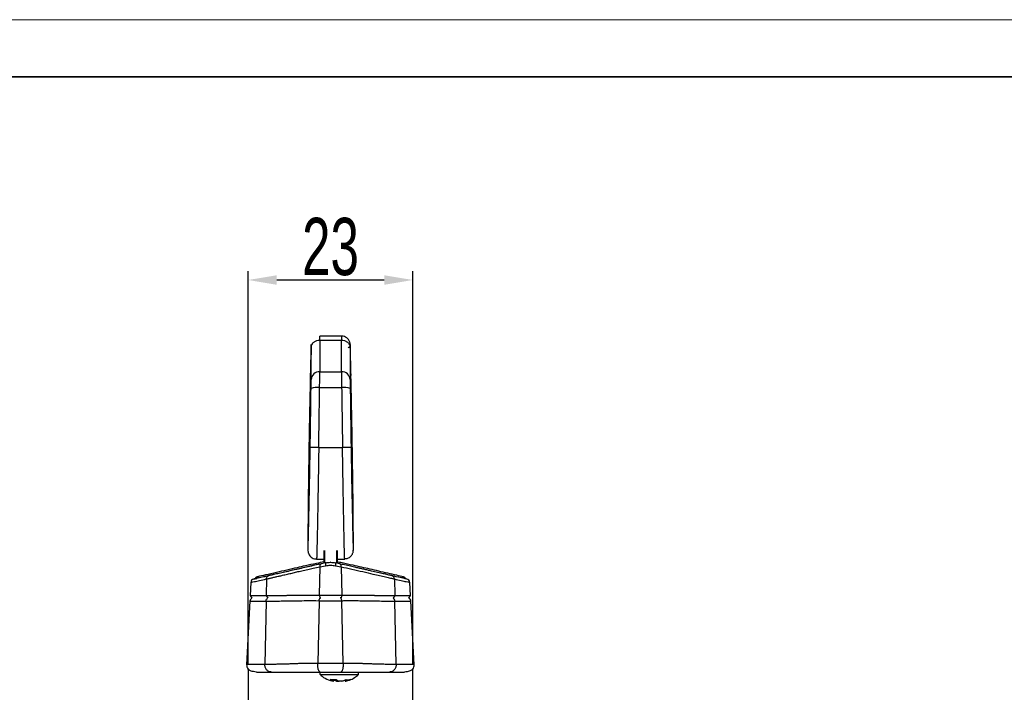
# Model space of a CAD drawing. Header units: millimetres. Extents: x 2628 to 3103, y 1509 to 1845.
# Tile 28 of 29: x 2844 to 2982, y 1751 to 1845. Entities that reach past the tile are written whole.
import ezdxf

# ---------------------------------------------------------------- set-up
doc = ezdxf.new("R2010")
doc.units = ezdxf.units.MM
for name, color, linetype, lineweight in [('尺寸线层', 3, 'Continuous', 18), ('粗实线层', 7, 'Continuous', 35), ('细实线层', 3, 'Continuous', 18)]:
    doc.layers.add(name, color=color, linetype=linetype, lineweight=lineweight)
doc.styles.add('标准', font='txt', dxfattribs={"width": 0.667})
doc.dimstyles.new('对齐', dxfattribs={"dimtxt": 3, "dimasz": 2.5, "dimexe": 1.25, "dimexo": 0.625, "dimtad": 1, "dimdsep": 46, "dimtxsty": '标准', "dimcen": 2.5, "dimclrd": 3, "dimclre": 3, "dimclrt": 3, "dimadec": 0, "dimazin": 0, "dimtfac": 1, "dimtmove": 0, "dimatfit": 3, "dimfxl": 1, "dimarcsym": 0})

# ---------------------------------------------------------------- blocks, each defined once
blk = doc.blocks.new('*D18')
at = {"layer": 'Defpoints', "color": 0, "transparency": 16777216}
for p in [(2899.08, 1808.41), (2876.1, 1754.07), (2899.08, 1754.08)]:
    blk.add_point(p, dxfattribs=at)
at = {"layer": '尺寸线层', "color": 3, "lineweight": -2, "transparency": 16777216}
for p, q in [((2876.1, 1754.7), (2876.1, 1809.66)), ((2899.08, 1754.7), (2899.08, 1809.66)), ((2880.1, 1808.41), (2895.08, 1808.41))]:
    blk.add_line(p, q, dxfattribs=at)
at = {"layer": '尺寸线层', "color": 3, "transparency": 16777216}
for points in [[(2880.1, 1809.07), (2880.1, 1807.74), (2876.1, 1808.41)], [(2895.08, 1809.07), (2895.08, 1807.74), (2899.08, 1808.41)]]:
    blk.add_solid(points, dxfattribs=at)
at = {"layer": '尺寸线层', "color": 3, "transparency": 16777216, "insert": (2887.59, 1813.03), "char_height": 8, "attachment_point": 5, "style": '标准'}
blk.add_mtext('23', dxfattribs=at)

msp = doc.modelspace()

# ---------------------------------------------------------------- linework, layer by layer
at = {"layer": '粗实线层', "color": 7, "linetype": 'Continuous', "lineweight": 25}
for p, q in [((2889.136, 1800.58), (2886.081, 1800.58)), ((2886.088, 1800.025), (2886.088, 1795.591)), ((2886.088, 1800.025), (2889.129, 1800.025)), ((2889.129, 1795.591), (2889.129, 1800.025)), ((2884.888, 1794.524), (2884.888, 1798.965)), ((2890.329, 1798.965), (2890.329, 1794.524)), ((2890.334, 1799.212), (2890.333, 1799.211)), ((2886.088, 1795.591), (2889.129, 1795.591)), ((2886.074, 1793.392), (2889.142, 1793.392)), ((2890.416, 1792.715), (2890.416, 1792.759)), ((2885.948, 1785.01), (2885.948, 1785.01)), ((2885.948, 1785.01), (2889.269, 1785.01)), ((2889.269, 1785.01), (2889.269, 1785.01)), ((2885.644, 1769.473), (2885.644, 1769.473)), ((2885.644, 1769.441), (2886.708, 1769.441)), ((2886.708, 1768.878), (2886.708, 1770.634)), ((2888.508, 1770.634), (2888.508, 1768.863)), ((2888.508, 1769.441), (2889.573, 1769.441)), ((2889.574, 1769.46), (2889.573, 1769.454)), ((2886.091, 1768.372), (2886.017, 1764.402)), ((2886.091, 1768.372), (2886.892, 1768.522)), ((2886.927, 1768.921), (2886.289, 1768.776)), ((2887.59, 1768.995), (2887.56, 1768.995)), ((2888.889, 1768.776), (2888.252, 1768.921)), ((2888.288, 1768.522), (2889.088, 1768.372)), ((2889.088, 1768.372), (2889.165, 1764.402)), ((2876.854, 1766.648), (2876.858, 1766.649)), ((2876.858, 1766.649), (2877.293, 1766.751)), ((2878.645, 1766.668), (2878.604, 1764.363)), ((2896.502, 1766.668), (2896.544, 1764.363)), ((2876.465, 1766.188), (2876.369, 1764.349)), ((2898.731, 1764.349), (2898.635, 1766.189)), ((2876.368, 1764.366), (2876.611, 1763.976)), ((2898.508, 1764.008), (2898.732, 1764.366)), ((2876.355, 1763.626), (2875.886, 1754.678)), ((2878.593, 1763.573), (2878.426, 1754.731)), ((2885.991, 1763.636), (2885.824, 1754.871)), ((2889.342, 1754.871), (2889.175, 1763.636)), ((2896.741, 1754.731), (2896.574, 1763.573)), ((2899.281, 1754.678), (2898.812, 1763.626)), ((2876.083, 1754.07), (2876.083, 1741.497)), ((2883.327, 1753.678), (2883.581, 1753.678)), ((2886.118, 1753.678), (2886.118, 1753.318)), ((2891.518, 1753.318), (2891.518, 1753.678)), ((2891.631, 1753.678), (2891.849, 1753.678)), ((2899.083, 1741.497), (2899.083, 1754.076)), ((2887.557, 1752.62), (2888.381, 1752.62)), ((2888.006, 1752.39), (2888.006, 1752.62)), ((2889.63, 1752.566), (2889.63, 1752.39))]:
    msp.add_line(p, q, dxfattribs=at)
at = {"layer": '粗实线层', "color": 8, "linetype": 'Continuous', "lineweight": 25}
for p, q in [((2884.793, 1792.897), (2884.794, 1792.921)), ((2884.794, 1792.921), (2884.798, 1792.896)), ((2890.416, 1792.74), (2890.422, 1792.921)), ((2884.531, 1776.233), (2884.527, 1776.232)), ((2890.69, 1776.212), (2890.687, 1776.182)), ((2886.758, 1770.662), (2886.758, 1768.89)), ((2888.458, 1768.874), (2888.458, 1770.662)), ((2886.897, 1768.921), (2886.927, 1768.921)), ((2878.604, 1764.363), (2878.823, 1763.99)), ((2886.017, 1764.402), (2886.126, 1764.047)), ((2889.165, 1764.402), (2889.055, 1764.047)), ((2896.544, 1764.363), (2896.331, 1764.001)), ((2887.953, 1752.62), (2887.953, 1752.413)), ((2888.442, 1752.586), (2888.442, 1752.413)), ((2889.76, 1752.413), (2889.76, 1752.616))]:
    msp.add_line(p, q, dxfattribs=at)
at = {"layer": '粗实线层'}
msp.add_lwpolyline([(2656.563, 1836.753), (3095.275, 1836.753), (3095.275, 1514.665), (2656.563, 1514.665)], close=True, dxfattribs=at)
at = {"layer": '粗实线层', "color": 7, "linetype": 'Continuous', "lineweight": 25, "flags": 128}
for points in [[(2886.927, 1768.921), (2886.908, 1768.91), (2886.893, 1768.885), (2886.882, 1768.848), (2886.875, 1768.8), (2886.872, 1768.741), (2886.875, 1768.674), (2886.881, 1768.601), (2886.892, 1768.522)], [(2888.252, 1768.921), (2888.271, 1768.91), (2888.287, 1768.885), (2888.298, 1768.848), (2888.305, 1768.8), (2888.308, 1768.741), (2888.306, 1768.674), (2888.299, 1768.601), (2888.288, 1768.522)]]:
    msp.add_lwpolyline(points, dxfattribs=at)
at = {"layer": '粗实线层', "color": 7, "linetype": 'Continuous', "lineweight": 25}
for centre, radius, start, end in [((2886.035, 1794.442), 1.15, 87.36154, 175.94563), ((2889.182, 1794.442), 1.15, 4.05437, 92.63846), ((2885.743, 1790.744), 2.669, 82.86788, 108.99203), ((2889.474, 1790.744), 2.669, 71.00797, 97.13212), ((2886.45, 1768.447), 0.366, 116.09443, 191.8285), ((2888.729, 1768.447), 0.367, 348.28047, 64.13432), ((2876.964, 1766.16), 0.5, 102.76347, 176.86344), ((2898.136, 1766.16), 0.5, 3.29301, 77.23606), ((2876.851, 1763.547), 0.5, 119.22486, 176.86772), ((2898.315, 1763.547), 0.5, 3.20496, 67.42198), ((2876.887, 1754.678), 1, 176.91308, 217.54586), ((2898.28, 1754.678), 1, 322.92046, 3.13614)]:
    msp.add_arc(centre, radius, start, end, dxfattribs=at)
for centre, major_axis, ratio, start_param, end_param in [((2884.817, 1795.369), (0.064, 4.03), 0.0074171, 5.814882, 7.0337089), ((2890.399, 1795.369), (-0.064, 4.03), 0.0074171, 5.5326618, 6.7514886), ((2884.737, 1786.063), (0.268, 16.97), 0.0074171, 0.7641082, 1.0600986), ((2884.818, 1795.519), (0.056, 3.563), 0.0074171, 0.3097467, 1.3783109), ((2884.814, 1795.102), (0.064, 4.056), 0.0074171, 5.497189, 6.6356036), ((2890.403, 1795.104), (-0.066, 4.156), 0.0074171, 0.1165006, 0.7886821), ((2890.399, 1795.521), (-0.058, 3.663), 0.0074171, 4.9039535, 5.9716862), ((2890.48, 1786.063), (-0.268, 16.97), 0.0074171, 5.2230867, 5.5190771), ((2884.867, 1797.492), (0.014, 0.9), 0.0074171, 3.9022559, 5.2702), ((2890.349, 1797.494), (-0.016, 1), 0.0074171, 1.0013607, 2.3856559), ((2884.808, 1796.09), (0.014, 0.9), 0.0074171, 1.4470776, 2.9263566), ((2884.923, 1803.004), (0.124, 7.853), 0.0074171, 3.1476254, 3.8099267), ((2886.06, 1793.057), (0.025, 2.8), 0.0042391, 4.8323647, 5.8442242), ((2889.157, 1793.057), (-0.025, 2.8), 0.0042391, 0.4389611, 1.4508206), ((2890.294, 1803.006), (-0.126, 7.953), 0.0074171, 2.4726912, 3.1315377), ((2890.409, 1796.091), (-0.016, 1), 0.0074171, 3.3521021, 4.8396141), ((2884.86, 1793.075), (0.025, 1.6), 0.0074171, 4.8324436, 5.8443031), ((2890.357, 1793.075), (-0.025, 1.6), 0.0074171, 0.4388822, 1.4507417), ((2884.28, 1785.582), (1.015, 64.232), 0.0074171, 4.7040309, 4.8324436), ((2885.48, 1785.563), (1.015, 65.432), 0.0072812, 4.7040579, 4.8324394), ((2889.737, 1785.563), (-1.015, 65.432), 0.0072812, 1.450746, 1.5791275), ((2890.937, 1785.582), (-1.015, 64.232), 0.0074171, 1.4507417, 1.5791544)]:
    msp.add_ellipse(centre, major_axis=major_axis, ratio=ratio, start_param=start_param, end_param=end_param, dxfattribs=at)
at = {"layer": '粗实线层', "color": 8, "linetype": 'Continuous', "lineweight": 25}
for centre, major_axis, ratio, start_param, end_param in [((2886.017, 1795.35), (0.064, 5.23), 0.0057159, 5.8184296, 6.283312), ((2889.199, 1795.35), (-0.064, 5.23), 0.0057159, 6.2830982, 6.747941), ((2890.403, 1795.104), (-0.066, 4.156), 0.0074171, 5.9323031, 6.3996859), ((2884.923, 1803.004), (0.124, 7.853), 0.0074171, 3.0186859, 3.1476254), ((2890.294, 1803.006), (-0.126, 7.953), 0.0074171, 3.1315377, 3.2650668)]:
    msp.add_ellipse(centre, major_axis=major_axis, ratio=ratio, start_param=start_param, end_param=end_param, dxfattribs=at)
at = {"layer": '粗实线层', "color": 7, "linetype": 'Continuous', "lineweight": 25}
for points, knots in [([(2884.888, 1798.965), (2884.888, 1798.977), (2884.89, 1799.05), (2884.92, 1799.243), (2885.05, 1799.529), (2885.324, 1799.803), (2885.683, 1799.989), (2885.953, 1800.013), (2886.088, 1800.025)], [0, 0, 0, 0, 0.0217635, 0.131736, 0.3488196, 0.5658855, 0.7829436, 1, 1, 1, 1]), ([(2889.129, 1800.025), (2889.264, 1800.013), (2889.534, 1799.989), (2889.893, 1799.803), (2890.166, 1799.529), (2890.296, 1799.243), (2890.326, 1799.05), (2890.328, 1798.977), (2890.329, 1798.965)], [0, 0, 0, 0, 0.2170579, 0.4341155, 0.6511811, 0.8682643, 0.9782365, 1, 1, 1, 1]), ([(2890.373, 1798.301), (2890.371, 1798.381), (2890.366, 1798.616), (2890.357, 1798.938), (2890.348, 1799.228), (2890.341, 1799.374), (2890.335, 1799.46), (2890.328, 1799.527), (2890.314, 1799.615), (2890.279, 1799.761), (2890.186, 1799.984), (2889.998, 1800.242), (2889.708, 1800.452), (2889.411, 1800.568), (2889.218, 1800.568), (2889.139, 1800.568)], [0, 0, 0, 0, 0.0776763, 0.2264824, 0.376216, 0.5292688, 0.5884057, 0.6165717, 0.6399602, 0.6725016, 0.7186206, 0.7982268, 0.8755559, 0.9490715, 1, 1, 1, 1]), ([(2884.853, 1798.689), (2884.85, 1798.588), (2884.847, 1798.467), (2884.844, 1798.324), (2884.843, 1798.301)], [0, 0, 0, 0, 0.8354496, 1, 1, 1, 1]), ([(2884.881, 1799.126), (2884.881, 1799.124), (2884.881, 1799.119), (2884.883, 1799.048), (2884.885, 1798.884), (2884.884, 1798.593), (2884.883, 1798.264), (2884.881, 1798.027), (2884.88, 1797.947)], [0, 0, 0, 0, 0.0634437, 0.2088248, 0.4193887, 0.6493516, 0.8827338, 1, 1, 1, 1]), ([(2890.306, 1799.125), (2890.303, 1799.119), (2890.291, 1799.09), (2890.246, 1799.034), (2890.167, 1798.98), (2890.09, 1798.952), (2890.047, 1798.958), (2890.039, 1798.959)], [0, 0, 0, 0, 0.0676196, 0.3244172, 0.6124869, 0.9297079, 1, 1, 1, 1]), ([(2884.758, 1794.359), (2884.749, 1793.907), (2884.731, 1793.002), (2884.704, 1791.543), (2884.676, 1790.023), (2884.641, 1788.011), (2884.6, 1785.489), (2884.554, 1782.533), (2884.52, 1780.114), (2884.495, 1778.264), (2884.476, 1776.699), (2884.456, 1775.011), (2884.442, 1773.523), (2884.434, 1772.414), (2884.43, 1771.64), (2884.431, 1771.053), (2884.435, 1770.778), (2884.44, 1770.652), (2884.448, 1770.65), (2884.461, 1770.871), (2884.478, 1771.329), (2884.499, 1772.067), (2884.525, 1773.097), (2884.558, 1774.539), (2884.595, 1776.36), (2884.632, 1778.295), (2884.665, 1780.092), (2884.693, 1781.703), (2884.721, 1783.355), (2884.739, 1784.476), (2884.748, 1785.037)], [0, 0, 0, 0, 0.0317487, 0.0635058, 0.0964075, 0.1293136, 0.1896127, 0.2513073, 0.3104134, 0.3407801, 0.3711413, 0.4153184, 0.4606189, 0.4891721, 0.5182672, 0.5468613, 0.5763208, 0.5866025, 0.6121586, 0.6384637, 0.6668219, 0.6959928, 0.7314496, 0.7678666, 0.8155153, 0.8644275, 0.8977879, 0.9311533, 0.9655758, 1, 1, 1, 1]), ([(2890.777, 1770.712), (2890.778, 1770.72), (2890.782, 1770.747), (2890.785, 1771.046), (2890.786, 1771.5), (2890.784, 1772.171), (2890.778, 1773.088), (2890.765, 1774.554), (2890.745, 1776.381), (2890.719, 1778.484), (2890.689, 1780.633), (2890.658, 1782.781), (2890.622, 1785.129), (2890.581, 1787.651), (2890.538, 1790.14), (2890.497, 1792.403), (2890.471, 1793.707), (2890.458, 1794.359)], [0, 0, 0, 0, 0.02064153, 0.06692448, 0.11324037, 0.14218996, 0.2043738, 0.26663958, 0.34877579, 0.4310115, 0.50666168, 0.58259423, 0.65830259, 0.7519092, 0.84548901, 0.92277063, 1, 1, 1, 1]), ([(2884.527, 1776.232), (2884.526, 1776.229), (2884.523, 1776.215), (2884.521, 1776.452), (2884.521, 1776.837), (2884.525, 1777.384), (2884.531, 1778.123), (2884.541, 1779.09), (2884.557, 1780.413), (2884.578, 1781.977), (2884.604, 1783.758), (2884.633, 1785.564), (2884.664, 1787.36), (2884.696, 1789.084), (2884.723, 1790.438), (2884.745, 1791.408), (2884.76, 1792.026), (2884.773, 1792.477), (2884.784, 1792.809), (2884.79, 1792.867), (2884.793, 1792.897)], [0, 0, 0, 0, 0.0133485, 0.0548265, 0.0963478, 0.1374552, 0.1786058, 0.2383139, 0.2981071, 0.3786042, 0.4591643, 0.5406501, 0.6221109, 0.7052444, 0.7882052, 0.8344438, 0.8806268, 0.9183972, 0.9561306, 1, 1, 1, 1]), ([(2884.798, 1792.896), (2884.798, 1792.896), (2884.799, 1792.884), (2884.801, 1792.764), (2884.803, 1792.423), (2884.8, 1791.766), (2884.791, 1790.823), (2884.779, 1789.723), (2884.763, 1788.378), (2884.741, 1786.801), (2884.717, 1785.163), (2884.689, 1783.449), (2884.659, 1781.707), (2884.631, 1780.164), (2884.605, 1778.897), (2884.585, 1777.977), (2884.568, 1777.257), (2884.555, 1776.751), (2884.544, 1776.417), (2884.535, 1776.205), (2884.532, 1776.225), (2884.531, 1776.233)], [0, 0, 0, 0, 0.000192, 0.0336192, 0.0670634, 0.1357672, 0.188851, 0.2420137, 0.3151376, 0.388337, 0.4628926, 0.5374639, 0.6196346, 0.7017408, 0.7588279, 0.815843, 0.8591417, 0.9023874, 0.9382011, 0.9739897, 1, 1, 1, 1]), ([(2890.422, 1792.921), (2890.423, 1792.917), (2890.426, 1792.904), (2890.432, 1792.796), (2890.444, 1792.467), (2890.462, 1791.835), (2890.483, 1790.904), (2890.506, 1789.81), (2890.533, 1788.47), (2890.561, 1786.895), (2890.589, 1785.255), (2890.616, 1783.527), (2890.642, 1781.761), (2890.663, 1780.201), (2890.677, 1778.935), (2890.687, 1778.022), (2890.693, 1777.301), (2890.695, 1776.777), (2890.695, 1776.421), (2890.693, 1776.23), (2890.691, 1776.216), (2890.69, 1776.212)], [0, 0, 0, 0, 0.0141321, 0.0471421, 0.0801698, 0.1489296, 0.2025058, 0.25616, 0.3292557, 0.4024219, 0.4767251, 0.5510452, 0.6335094, 0.7158885, 0.7710143, 0.8260718, 0.8684032, 0.9106835, 0.9483042, 0.9858956, 1, 1, 1, 1]), ([(2890.687, 1776.182), (2890.684, 1776.205), (2890.679, 1776.252), (2890.669, 1776.513), (2890.657, 1776.918), (2890.642, 1777.503), (2890.623, 1778.346), (2890.6, 1779.424), (2890.573, 1780.851), (2890.543, 1782.506), (2890.512, 1784.36), (2890.484, 1786.223), (2890.46, 1787.907), (2890.441, 1789.373), (2890.429, 1790.492), (2890.42, 1791.373), (2890.416, 1792.006), (2890.415, 1792.44), (2890.414, 1792.703), (2890.416, 1792.74), (2890.416, 1792.74)], [0, 0, 0, 0, 0.03847774, 0.07679999, 0.11515384, 0.16345127, 0.21181555, 0.27851642, 0.34531055, 0.4321737, 0.51905665, 0.60602807, 0.69298063, 0.7603882, 0.8277076, 0.87544666, 0.92312444, 0.9614879, 0.99981625, 1, 1, 1, 1]), ([(2885.948, 1785.01), (2885.813, 1785.012), (2885.543, 1785.017), (2885.184, 1785.024), (2884.911, 1785.03), (2884.789, 1785.034), (2884.753, 1785.036), (2884.749, 1785.037), (2884.748, 1785.037)], [0, 0, 0, 0, 0.2156572, 0.4313145, 0.6469718, 0.8626295, 0.9366727, 1, 1, 1, 1]), ([(2890.469, 1785.037), (2890.467, 1785.037), (2890.464, 1785.036), (2890.427, 1785.034), (2890.306, 1785.03), (2890.033, 1785.024), (2889.674, 1785.017), (2889.404, 1785.012), (2889.269, 1785.01)], [0, 0, 0, 0, 0.0633273, 0.1373705, 0.3530282, 0.5686855, 0.7843428, 1, 1, 1, 1]), ([(2890.469, 1785.037), (2890.476, 1784.55), (2890.495, 1783.387), (2890.526, 1781.559), (2890.56, 1779.584), (2890.597, 1777.588), (2890.636, 1775.623), (2890.672, 1773.929), (2890.703, 1772.612), (2890.727, 1771.724), (2890.745, 1771.137), (2890.759, 1770.798), (2890.765, 1770.741), (2890.767, 1770.719)], [0, 0, 0, 0, 0.0774246, 0.18468, 0.2922187, 0.3993792, 0.5211324, 0.642719, 0.7327862, 0.822737, 0.8893964, 0.9560137, 1, 1, 1, 1]), ([(2884.447, 1770.558), (2884.448, 1770.541), (2884.451, 1770.509), (2884.468, 1770.405), (2884.512, 1770.241), (2884.613, 1770.024), (2884.789, 1769.797), (2885.044, 1769.603), (2885.336, 1769.477), (2885.547, 1769.469), (2885.644, 1769.465)], [0, 0, 0, 0, 0.0867027, 0.1612111, 0.2495384, 0.3703619, 0.5280705, 0.6816103, 0.85369, 1, 1, 1, 1]), ([(2889.573, 1769.509), (2889.638, 1769.507), (2889.817, 1769.501), (2890.084, 1769.597), (2890.337, 1769.756), (2890.519, 1769.943), (2890.64, 1770.133), (2890.713, 1770.307), (2890.748, 1770.441), (2890.763, 1770.528), (2890.768, 1770.569), (2890.77, 1770.583), (2890.77, 1770.584)], [0, 0, 0, 0, 0.098921, 0.2751501, 0.4261522, 0.559056, 0.6756898, 0.7754244, 0.8575139, 0.9204538, 0.9943623, 1, 1, 1, 1]), ([(2886.708, 1768.885), (2885.667, 1768.649), (2883.535, 1768.166), (2880.37, 1767.449), (2878.317, 1766.984), (2877.293, 1766.751)], [0, 0, 0, 0, 0.3233993, 0.6623143, 1, 1, 1, 1]), ([(2886.708, 1769.07), (2886.346, 1768.993), (2885.468, 1768.806), (2884.211, 1768.528), (2882.836, 1768.219), (2881.487, 1767.909), (2880.016, 1767.567), (2878.651, 1767.251), (2877.785, 1767.059), (2877.413, 1766.976)], [0, 0, 0, 0, 0.1139634, 0.2758757, 0.3975064, 0.551899, 0.7098047, 0.8755397, 1, 1, 1, 1]), ([(2878.645, 1766.668), (2878.703, 1766.68), (2878.818, 1766.706), (2879.009, 1766.749), (2879.212, 1766.795), (2879.429, 1766.845), (2879.659, 1766.897), (2879.884, 1766.949), (2880.139, 1767.008), (2880.39, 1767.066), (2880.662, 1767.13), (2880.924, 1767.19), (2881.23, 1767.262), (2881.66, 1767.361), (2882.204, 1767.488), (2882.878, 1767.647), (2883.621, 1767.822), (2884.386, 1768), (2885.22, 1768.186), (2885.777, 1768.305), (2886.091, 1768.372)], [0, 0, 0, 0, 0.0425686, 0.0849046, 0.1270023, 0.1688632, 0.2104892, 0.2518789, 0.2845153, 0.3356824, 0.368221, 0.4054038, 0.4472395, 0.4937226, 0.5737176, 0.6491916, 0.7283959, 0.8177105, 0.8973628, 1, 1, 1, 1]), ([(2886.289, 1768.776), (2885.998, 1768.711), (2885.396, 1768.574), (2884.466, 1768.364), (2883.55, 1768.157), (2882.676, 1767.959), (2881.834, 1767.769), (2880.988, 1767.578), (2880.202, 1767.4), (2879.524, 1767.247), (2879.178, 1767.169), (2879.005, 1767.13)], [0, 0, 0, 0, 0.0974875, 0.2019234, 0.3102223, 0.4017068, 0.5018076, 0.6259877, 0.750806, 0.8747752, 1, 1, 1, 1]), ([(2886.892, 1768.522), (2887.125, 1768.554), (2887.591, 1768.618), (2888.056, 1768.554), (2888.288, 1768.522)], [0, 0, 0, 0, 0.5001214, 1, 1, 1, 1]), ([(2886.927, 1768.921), (2887.148, 1768.958), (2887.59, 1769.032), (2888.031, 1768.958), (2888.252, 1768.921)], [0, 0, 0, 0, 0.4999957, 1, 1, 1, 1]), ([(2897.754, 1766.976), (2897.452, 1767.043), (2896.732, 1767.203), (2895.586, 1767.466), (2894.338, 1767.756), (2893.124, 1768.037), (2891.928, 1768.31), (2890.625, 1768.602), (2889.482, 1768.853), (2888.739, 1769.011), (2888.508, 1769.06)], [0, 0, 0, 0, 0.1017289, 0.2424353, 0.3794795, 0.5110476, 0.6374082, 0.7649823, 0.92726, 1, 1, 1, 1]), ([(2896.142, 1767.13), (2895.968, 1767.169), (2895.623, 1767.248), (2894.952, 1767.401), (2894.184, 1767.575), (2893.444, 1767.743), (2892.787, 1767.892), (2892.251, 1768.014), (2891.692, 1768.14), (2891.07, 1768.282), (2890.35, 1768.445), (2889.606, 1768.614), (2889.107, 1768.727), (2888.889, 1768.776)], [0, 0, 0, 0, 0.1260279, 0.2509425, 0.3723791, 0.4924169, 0.5590232, 0.6237988, 0.6862383, 0.7509841, 0.831997, 0.9267398, 1, 1, 1, 1]), ([(2889.088, 1768.372), (2889.586, 1768.265), (2890.587, 1768.05), (2892.13, 1767.684), (2893.429, 1767.379), (2894.464, 1767.137), (2895.275, 1766.948), (2895.97, 1766.788), (2896.324, 1766.708), (2896.502, 1766.668)], [0, 0, 0, 0, 0.1637398, 0.3286689, 0.4966273, 0.6225793, 0.7484341, 0.8742434, 1, 1, 1, 1]), ([(2879.005, 1767.13), (2878.574, 1767.033), (2877.712, 1766.839), (2876.993, 1766.678), (2876.904, 1766.659), (2876.86, 1766.649)], [0, 0, 0, 0, 0.33632824, 0.6729731, 1, 1, 1, 1]), ([(2877.413, 1766.976), (2877.354, 1766.955), (2877.253, 1766.919), (2877.14, 1766.817), (2877.101, 1766.739), (2877.082, 1766.702)], [0, 0, 0, 0, 0.418147, 0.718038, 1, 1, 1, 1]), ([(2898.232, 1766.651), (2898.195, 1766.66), (2898.117, 1766.679), (2897.419, 1766.839), (2896.567, 1767.033), (2896.142, 1767.13)], [0, 0, 0, 0, 0.319778, 0.6600489, 1, 1, 1, 1]), ([(2897.754, 1766.976), (2897.811, 1766.956), (2897.912, 1766.92), (2898.031, 1766.813), (2898.074, 1766.727), (2898.096, 1766.683)], [0, 0, 0, 0, 0.3860238, 0.6847999, 1, 1, 1, 1]), ([(2876.375, 1764.363), (2876.398, 1764.363), (2876.446, 1764.363), (2876.883, 1764.363), (2877.565, 1764.363), (2878.258, 1764.363), (2878.604, 1764.363)], [0, 0, 0, 0, 0.24274718, 0.4951715, 0.7475914, 1, 1, 1, 1]), ([(2878.604, 1764.363), (2878.975, 1764.364), (2879.718, 1764.368), (2880.821, 1764.377), (2881.422, 1764.383), (2881.422, 1764.383), (2881.422, 1764.383), (2881.422, 1764.383), (2881.422, 1764.383), (2881.423, 1764.383), (2881.423, 1764.383), (2881.424, 1764.383), (2881.427, 1764.383), (2881.432, 1764.383), (2881.447, 1764.383), (2881.495, 1764.383), (2881.662, 1764.385), (2882.02, 1764.389), (2882.644, 1764.395), (2883.297, 1764.4), (2883.854, 1764.405), (2884.191, 1764.408), (2884.462, 1764.41), (2884.739, 1764.411), (2885.04, 1764.411), (2885.381, 1764.41), (2885.704, 1764.407), (2885.915, 1764.404), (2886.017, 1764.402)], [0, 0, 0, 0, 0.2411059, 0.4821757, 0.4821804, 0.4821841, 0.4821907, 0.4822026, 0.4822241, 0.4822633, 0.4823358, 0.4824735, 0.4827456, 0.4833149, 0.4845975, 0.4887809, 0.5024329, 0.5508777, 0.6275087, 0.7323409, 0.7765823, 0.8132153, 0.8422663, 0.8637302, 0.9012728, 0.9364929, 0.9693999, 1, 1, 1, 1]), ([(2885.991, 1763.636), (2886, 1763.692), (2886.016, 1763.804), (2886.077, 1763.938), (2886.156, 1764.029), (2886.217, 1764.041), (2886.247, 1764.047)], [0, 0, 0, 0, 0.25, 0.5, 0.75, 1, 1, 1, 1]), ([(2886.017, 1764.402), (2886.263, 1764.403), (2886.755, 1764.403), (2887.592, 1764.404), (2888.429, 1764.403), (2888.92, 1764.403), (2889.165, 1764.402)], [0, 0, 0, 0, 0.2500567, 0.4999814, 0.7499201, 1, 1, 1, 1]), ([(2889.175, 1763.636), (2889.167, 1763.692), (2889.15, 1763.804), (2889.089, 1763.938), (2889.01, 1764.029), (2888.95, 1764.041), (2888.92, 1764.047)], [0, 0, 0, 0, 0.25, 0.5, 0.75, 1, 1, 1, 1]), ([(2889.165, 1764.402), (2889.331, 1764.405), (2889.681, 1764.41), (2890.174, 1764.411), (2890.65, 1764.41), (2891.15, 1764.407), (2891.717, 1764.402), (2892.3, 1764.397), (2892.807, 1764.392), (2893.226, 1764.388), (2893.519, 1764.385), (2893.69, 1764.383), (2893.854, 1764.382), (2894.077, 1764.379), (2894.38, 1764.377), (2894.652, 1764.374), (2894.893, 1764.372), (2895.107, 1764.37), (2895.3, 1764.369), (2895.558, 1764.367), (2895.895, 1764.366), (2896.251, 1764.366), (2896.457, 1764.364), (2896.544, 1764.363)], [0, 0, 0, 0, 0.0500381, 0.1059848, 0.1527575, 0.2004328, 0.2674979, 0.3407679, 0.4014015, 0.4493899, 0.4976835, 0.5152488, 0.5175507, 0.5637462, 0.6069888, 0.6472826, 0.6846296, 0.7190296, 0.7504821, 0.7809956, 0.8528591, 0.9376479, 1, 1, 1, 1]), ([(2896.544, 1764.363), (2896.886, 1764.363), (2897.571, 1764.363), (2898.24, 1764.363), (2898.661, 1764.363), (2898.701, 1764.363), (2898.72, 1764.363)], [0, 0, 0, 0, 0.2551486, 0.5103087, 0.7654733, 1, 1, 1, 1]), ([(2878.593, 1763.573), (2878.782, 1763.574), (2879.16, 1763.576), (2879.871, 1763.583), (2880.677, 1763.593), (2881.682, 1763.606), (2882.867, 1763.628), (2884.326, 1763.648), (2885.403, 1763.641), (2885.991, 1763.636)], [0, 0, 0, 0, 0.1290989, 0.257071, 0.3839074, 0.5096196, 0.6770039, 0.8236338, 1, 1, 1, 1]), ([(2885.991, 1763.636), (2886.241, 1763.637), (2886.74, 1763.637), (2887.581, 1763.638), (2888.423, 1763.637), (2888.925, 1763.637), (2889.175, 1763.636)], [0, 0, 0, 0, 0.2492805, 0.4990353, 0.7492724, 1, 1, 1, 1]), ([(2889.175, 1763.636), (2889.371, 1763.638), (2889.752, 1763.641), (2890.29, 1763.643), (2890.787, 1763.643), (2891.242, 1763.642), (2891.631, 1763.638), (2892.015, 1763.632), (2892.412, 1763.626), (2892.825, 1763.618), (2893.201, 1763.611), (2893.855, 1763.601), (2894.752, 1763.589), (2895.789, 1763.577), (2896.31, 1763.574), (2896.574, 1763.573)], [0, 0, 0, 0, 0.0577942, 0.1126458, 0.16456, 0.2135264, 0.2595316, 0.2937976, 0.3443527, 0.3990009, 0.4436092, 0.4856451, 0.652905, 0.8243517, 1, 1, 1, 1]), ([(2885.824, 1754.871), (2885.583, 1754.874), (2885.114, 1754.88), (2884.58, 1754.88), (2884.189, 1754.876), (2883.912, 1754.871), (2883.636, 1754.865), (2883.376, 1754.857), (2883.1, 1754.847), (2882.833, 1754.835), (2882.589, 1754.823), (2882.379, 1754.814), (2882.167, 1754.807), (2881.911, 1754.799), (2881.57, 1754.79), (2881.225, 1754.78), (2880.94, 1754.772), (2880.737, 1754.766), (2880.552, 1754.761), (2880.332, 1754.756), (2880.088, 1754.751), (2879.39, 1754.738), (2878.87, 1754.734), (2878.426, 1754.731)], [0, 0, 0, 0, 0.0606838, 0.1174659, 0.1434468, 0.1704174, 0.1984109, 0.2273443, 0.254074, 0.2922125, 0.3252069, 0.3489399, 0.3765199, 0.4115285, 0.4543942, 0.5195373, 0.5622001, 0.5825961, 0.6127108, 0.6485416, 0.687063, 0.7321891, 1, 1, 1, 1]), ([(2889.342, 1754.871), (2889.055, 1754.868), (2888.481, 1754.861), (2887.583, 1754.858), (2886.685, 1754.861), (2886.111, 1754.868), (2885.824, 1754.871)], [0, 0, 0, 0, 0.2500103, 0.5000409, 0.7500511, 1, 1, 1, 1]), ([(2896.741, 1754.731), (2896.543, 1754.732), (2896.16, 1754.734), (2895.529, 1754.742), (2894.945, 1754.753), (2894.404, 1754.766), (2893.901, 1754.78), (2893.401, 1754.795), (2892.959, 1754.809), (2892.569, 1754.822), (2892.167, 1754.841), (2891.666, 1754.863), (2891.079, 1754.876), (2890.46, 1754.88), (2889.874, 1754.879), (2889.503, 1754.873), (2889.342, 1754.871)], [0, 0, 0, 0, 0.1231371, 0.2379138, 0.3444413, 0.4181154, 0.4935623, 0.5711726, 0.6334078, 0.6751571, 0.7294693, 0.7878831, 0.8462522, 0.9072905, 0.9597709, 1, 1, 1, 1]), ([(2877.242, 1753.678), (2876.981, 1753.71), (2876.499, 1753.771), (2876.141, 1754.029), (2876.111, 1754.057), (2876.097, 1754.071)], [0, 0, 0, 0, 0.3841633, 0.7081855, 1, 1, 1, 1]), ([(2879.355, 1753.678), (2879.569, 1753.678), (2879.965, 1753.678), (2880.598, 1753.678), (2881.202, 1753.678), (2881.877, 1753.678), (2882.569, 1753.678), (2883.094, 1753.678), (2883.327, 1753.678)], [0, 0, 0, 0, 0.2035915, 0.3774389, 0.5268705, 0.6756166, 0.8557777, 1, 1, 1, 1]), ([(2883.581, 1753.678), (2883.746, 1753.678), (2884.067, 1753.678), (2884.671, 1753.678), (2885.36, 1753.678), (2885.879, 1753.678), (2886.142, 1753.678)], [0, 0, 0, 0, 0.2453921, 0.4791653, 0.7357543, 1, 1, 1, 1]), ([(2886.127, 1753.318), (2886.15, 1753.318), (2886.197, 1753.318), (2886.576, 1753.318), (2886.928, 1753.318), (2887.064, 1753.318)], [0, 0, 0, 0, 0.3654645, 0.7557356, 1, 1, 1, 1]), ([(2886.166, 1753.33), (2886.246, 1753.247), (2886.563, 1752.92), (2887.17, 1752.607), (2887.704, 1752.476), (2887.908, 1752.426)], [0, 0, 0, 0, 0.173641, 0.6839258, 1, 1, 1, 1]), ([(2887.064, 1753.318), (2887.314, 1753.318), (2887.814, 1753.318), (2888.731, 1753.318), (2889.643, 1753.318), (2890.468, 1753.318), (2891.097, 1753.318), (2891.475, 1753.318), (2891.487, 1753.318), (2891.492, 1753.318)], [0, 0, 0, 0, 0.1473715, 0.294743, 0.4421145, 0.589486, 0.7368575, 0.884229, 1, 1, 1, 1]), ([(2889.024, 1753.678), (2889.26, 1753.678), (2889.788, 1753.678), (2890.485, 1753.678), (2891.134, 1753.678), (2891.461, 1753.678), (2891.631, 1753.678)], [0, 0, 0, 0, 0.230587, 0.5160088, 0.7481477, 1, 1, 1, 1]), ([(2889.814, 1752.476), (2889.952, 1752.496), (2890.353, 1752.555), (2890.931, 1752.86), (2891.314, 1753.171), (2891.493, 1753.316)], [0, 0, 0, 0, 0.2173178, 0.6338103, 1, 1, 1, 1]), ([(2891.849, 1753.678), (2892.153, 1753.678), (2892.792, 1753.678), (2893.607, 1753.678), (2894.373, 1753.678), (2895.109, 1753.678), (2895.564, 1753.678), (2895.811, 1753.678)], [0, 0, 0, 0, 0.1898527, 0.3989232, 0.5672486, 0.7648873, 1, 1, 1, 1]), ([(2899.076, 1754.076), (2899.074, 1754.074), (2899.07, 1754.07), (2898.93, 1753.955), (2898.612, 1753.756), (2898.155, 1753.704), (2897.924, 1753.678)], [0, 0, 0, 0, 0.1508793, 0.3444281, 0.6684228, 1, 1, 1, 1]), ([(2887.953, 1752.413), (2887.918, 1752.426), (2887.783, 1752.477), (2887.653, 1752.559), (2887.557, 1752.62)], [0, 0, 0, 0, 0.256876, 1, 1, 1, 1]), ([(2887.953, 1752.413), (2887.962, 1752.41), (2887.988, 1752.401), (2888.006, 1752.392), (2888.006, 1752.387), (2887.982, 1752.39), (2887.933, 1752.4), (2887.892, 1752.409), (2887.875, 1752.413)], [0, 0, 0, 0, 0.10793362, 0.32566654, 0.45540807, 0.66176853, 0.86804035, 1, 1, 1, 1]), ([(2888.442, 1752.413), (2888.391, 1752.426), (2888.243, 1752.464), (2888.1, 1752.525), (2888.006, 1752.566)], [0, 0, 0, 0, 0.3406296, 1, 1, 1, 1]), ([(2888.381, 1752.62), (2888.478, 1752.559), (2888.608, 1752.477), (2888.743, 1752.426), (2888.777, 1752.413)], [0, 0, 0, 0, 0.74506028, 1, 1, 1, 1]), ([(2888.442, 1752.413), (2888.456, 1752.41), (2888.499, 1752.401), (2888.57, 1752.392), (2888.658, 1752.387), (2888.74, 1752.39), (2888.799, 1752.397), (2888.82, 1752.403), (2888.821, 1752.403)], [0, 0, 0, 0, 0.1234751, 0.3725596, 0.5209827, 0.7570572, 0.9930303, 1, 1, 1, 1]), ([(2889.194, 1752.413), (2889.171, 1752.408), (2889.118, 1752.397), (2889.036, 1752.39), (2888.949, 1752.388), (2888.868, 1752.392), (2888.809, 1752.403), (2888.784, 1752.411), (2888.777, 1752.413)], [0, 0, 0, 0, 0.17442584, 0.389605, 0.51584221, 0.72323574, 0.93050151, 1, 1, 1, 1]), ([(2889.194, 1752.413), (2889.245, 1752.426), (2889.441, 1752.477), (2889.63, 1752.559), (2889.771, 1752.62)], [0, 0, 0, 0, 0.25551092, 1, 1, 1, 1]), ([(2889.631, 1752.39), (2889.632, 1752.389), (2889.634, 1752.387), (2889.666, 1752.392), (2889.715, 1752.402), (2889.751, 1752.411), (2889.76, 1752.413)], [0, 0, 0, 0, 0.19788198, 0.5341205, 0.87016194, 1, 1, 1, 1]), ([(2890.337, 1752.62), (2890.196, 1752.559), (2890.007, 1752.477), (2889.811, 1752.426), (2889.76, 1752.413)], [0, 0, 0, 0, 0.7446865, 1, 1, 1, 1]), ([(2889.771, 1752.62), (2889.868, 1752.604), (2890.056, 1752.571), (2890.245, 1752.604), (2890.337, 1752.62)], [0, 0, 0, 0, 0.5104466, 1, 1, 1, 1])]:
    msp.add_open_spline(points, degree=3, knots=knots, dxfattribs=at)
at = {"layer": '粗实线层', "color": 8, "linetype": 'Continuous', "lineweight": 25}
for points, knots in [([(2885.948, 1785.01), (2885.947, 1784.978), (2885.938, 1784.375), (2885.92, 1783.202), (2885.893, 1781.487), (2885.865, 1779.781), (2885.833, 1777.859), (2885.795, 1775.767), (2885.758, 1773.799), (2885.725, 1772.199), (2885.699, 1771.057), (2885.678, 1770.211), (2885.661, 1769.701), (2885.65, 1769.453), (2885.646, 1769.468), (2885.644, 1769.473)], [0, 0, 0, 0, 0.0045419, 0.0847203, 0.1648954, 0.2474562, 0.3300052, 0.4480043, 0.5688415, 0.6589678, 0.7513088, 0.8254312, 0.9015422, 0.9694061, 1, 1, 1, 1]), ([(2889.573, 1769.454), (2889.573, 1769.45), (2889.57, 1769.405), (2889.561, 1769.58), (2889.546, 1769.975), (2889.527, 1770.651), (2889.504, 1771.641), (2889.473, 1773.088), (2889.437, 1774.941), (2889.401, 1776.894), (2889.37, 1778.678), (2889.344, 1780.23), (2889.318, 1781.828), (2889.293, 1783.43), (2889.277, 1784.494), (2889.269, 1785.01)], [0, 0, 0, 0, 0.0079233, 0.0813314, 0.1477989, 0.2158913, 0.3031325, 0.392876, 0.5075619, 0.6254802, 0.6999815, 0.7744931, 0.851124, 0.9277597, 1, 1, 1, 1]), ([(2890.767, 1770.719), (2890.769, 1770.694), (2890.773, 1770.633), (2890.775, 1770.683), (2890.777, 1770.712)], [0, 0, 0, 0, 0.4045291, 1, 1, 1, 1]), ([(2876.47, 1766.188), (2876.492, 1766.192), (2876.538, 1766.202), (2876.96, 1766.294), (2877.626, 1766.442), (2878.305, 1766.592), (2878.645, 1766.668)], [0, 0, 0, 0, 0.240709, 0.4925491, 0.7456455, 1, 1, 1, 1]), ([(2877.413, 1766.976), (2877.435, 1766.978), (2877.475, 1766.98), (2877.54, 1766.916), (2877.58, 1766.859), (2877.597, 1766.823), (2877.598, 1766.821)], [0, 0, 0, 0, 0.3772272, 0.7052276, 0.9838174, 1, 1, 1, 1]), ([(2896.502, 1766.668), (2896.838, 1766.592), (2897.509, 1766.442), (2898.163, 1766.294), (2898.569, 1766.203), (2898.607, 1766.193), (2898.625, 1766.189)], [0, 0, 0, 0, 0.2571958, 0.5130952, 0.7677003, 1, 1, 1, 1]), ([(2897.562, 1766.806), (2897.575, 1766.832), (2897.614, 1766.907), (2897.684, 1766.978), (2897.731, 1766.977), (2897.754, 1766.976)], [0, 0, 0, 0, 0.2116594, 0.6178677, 1, 1, 1, 1]), ([(2878.593, 1763.573), (2878.603, 1763.635), (2878.623, 1763.759), (2878.708, 1763.896), (2878.783, 1763.941), (2878.806, 1763.955)], [0, 0, 0, 0, 0.4079088, 0.8158175, 1, 1, 1, 1]), ([(2896.574, 1763.573), (2896.568, 1763.618), (2896.557, 1763.706), (2896.503, 1763.821), (2896.434, 1763.907), (2896.376, 1763.963), (2896.338, 1763.978), (2896.33, 1763.981)], [0, 0, 0, 0, 0.2728542, 0.5212344, 0.7451018, 0.9444217, 1, 1, 1, 1]), ([(2876.36, 1763.573), (2876.381, 1763.573), (2876.425, 1763.573), (2876.858, 1763.573), (2877.545, 1763.573), (2878.244, 1763.573), (2878.593, 1763.573)], [0, 0, 0, 0, 0.2385609, 0.4923739, 0.7461869, 1, 1, 1, 1]), ([(2896.574, 1763.573), (2896.923, 1763.573), (2897.622, 1763.573), (2898.308, 1763.573), (2898.742, 1763.573), (2898.785, 1763.573), (2898.806, 1763.573)], [0, 0, 0, 0, 0.2538161, 0.5076322, 0.7614483, 1, 1, 1, 1]), ([(2878.425, 1754.731), (2878.03, 1754.731), (2877.24, 1754.731), (2876.463, 1754.731), (2875.971, 1754.731), (2875.922, 1754.731), (2875.898, 1754.731)], [0, 0, 0, 0, 0.2538244, 0.5076487, 0.7614731, 1, 1, 1, 1]), ([(2899.269, 1754.731), (2899.245, 1754.731), (2899.195, 1754.731), (2898.704, 1754.731), (2897.926, 1754.731), (2897.136, 1754.731), (2896.741, 1754.731)], [0, 0, 0, 0, 0.23846743, 0.49231165, 0.74615584, 1, 1, 1, 1])]:
    msp.add_open_spline(points, degree=3, knots=knots, dxfattribs=at)
at = {"layer": '粗实线层', "color": 7, "linetype": 'Continuous', "lineweight": 25}
for points in [[(2878.645, 1766.668), (2878.651, 1766.722), (2878.663, 1766.83), (2878.743, 1766.971), (2878.858, 1767.081), (2878.956, 1767.113), (2879.005, 1767.13)], [(2896.502, 1766.668), (2896.496, 1766.722), (2896.483, 1766.83), (2896.403, 1766.971), (2896.288, 1767.081), (2896.19, 1767.114), (2896.142, 1767.13)], [(2879.355, 1753.678), (2879.292, 1753.682), (2879.166, 1753.69), (2878.985, 1753.753), (2878.819, 1753.852), (2878.675, 1753.985), (2878.559, 1754.146), (2878.476, 1754.33), (2878.426, 1754.527), (2878.426, 1754.663), (2878.425, 1754.731)], [(2886.142, 1753.678), (2886.118, 1753.683), (2886.071, 1753.692), (2886.003, 1753.767), (2885.941, 1753.882), (2885.89, 1754.038), (2885.851, 1754.224), (2885.826, 1754.431), (2885.815, 1754.652), (2885.821, 1754.798), (2885.824, 1754.871)], [(2889.342, 1754.871), (2889.345, 1754.798), (2889.351, 1754.652), (2889.341, 1754.431), (2889.316, 1754.224), (2889.276, 1754.038), (2889.225, 1753.882), (2889.164, 1753.767), (2889.096, 1753.692), (2889.048, 1753.683), (2889.024, 1753.678)], [(2896.741, 1754.731), (2896.741, 1754.663), (2896.74, 1754.528), (2896.691, 1754.33), (2896.608, 1754.146), (2896.491, 1753.985), (2896.347, 1753.852), (2896.181, 1753.753), (2896, 1753.69), (2895.874, 1753.682), (2895.811, 1753.678)], [(2877.242, 1753.678), (2877.478, 1753.678), (2877.948, 1753.678), (2878.886, 1753.678), (2879.355, 1753.678)], [(2886.142, 1753.678), (2886.622, 1753.678), (2887.583, 1753.678), (2888.544, 1753.678), (2889.024, 1753.678)], [(2895.811, 1753.678), (2896.28, 1753.678), (2897.218, 1753.678), (2897.689, 1753.678), (2897.924, 1753.678)]]:
    msp.add_open_spline(points, degree=3, dxfattribs=at)
at = {"layer": '细实线层'}
msp.add_lwpolyline([(2628.039, 1844.754), (3103.275, 1844.754), (3103.275, 1508.728), (2628.039, 1508.728)], close=True, dxfattribs=at)

# ---------------------------------------------------------------- dimensions: what is measured, and where the dimension line sits
at = {"layer": '尺寸线层'}
dim = msp.add_linear_dim(base=(2899.076, 1808.405), p1=(2876.097, 1754.071), p2=(2899.076, 1754.076), dimstyle='对齐', override={"dimtxt": 8, "dimasz": 4, "dimdec": 1}, dxfattribs=at)
dim.commit()
dim.dimension.update_dxf_attribs({"geometry": '*D18', "text_midpoint": (2887.587, 1813.03)})

doc.saveas('drawing.dxf')
